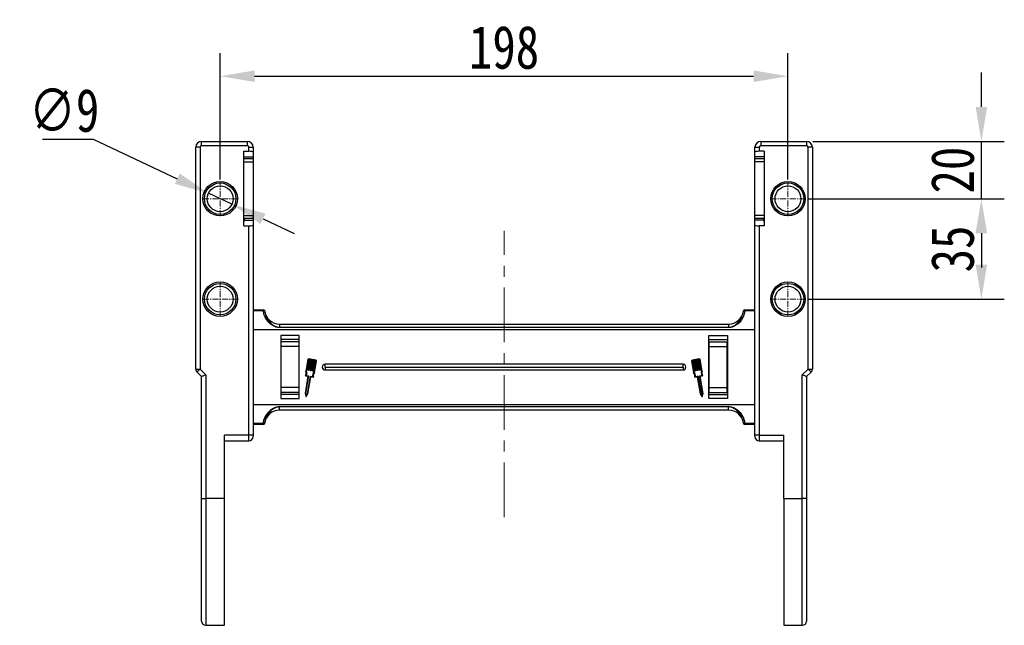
# Model space of a CAD drawing. Header units: millimetres. Extents: x -976 to 1106, y 28 to 1486.
# Tile 5 of 51: x -696 to -352, y 805 to 1016. Entities that reach past the tile are written whole.
import ezdxf

# ---------------------------------------------------------------- set-up
doc = ezdxf.new("R2010")
doc.units = ezdxf.units.MM
doc.linetypes.add('CENTER', pattern=[0.6, 0.375, -0.075, 0.075, -0.075])
doc.linetypes.add('CENTERX2', pattern=[20.32, 12.7, -2.54, 2.54, -2.54])
doc.styles.get("Standard").update_dxf_attribs({"font": '仿宋_GB2312.ttf', "width": 0.8})
doc.dimstyles.new('ISO-60.1', dxfattribs={"dimtxt": 15, "dimasz": 12, "dimexe": 8, "dimexo": 0.625, "dimgap": 2.5, "dimtad": 1, "dimdsep": 46, "dimtxsty": 'Standard', "dimcen": 2.5, "dimadec": 0, "dimazin": 0, "dimtfac": 1, "dimtmove": 0, "dimatfit": 3, "dimfxl": 0, "dimarcsym": 0})
doc.dimstyles.new('副本 ISO-60.1', dxfattribs={"dimtxt": 15, "dimasz": 12, "dimexe": 8, "dimexo": 0.625, "dimgap": 2.5, "dimtad": 1, "dimtoh": 1, "dimdsep": 46, "dimtxsty": 'Standard', "dimcen": 2.5, "dimadec": 0, "dimazin": 0, "dimtfac": 1, "dimtmove": 0, "dimatfit": 3, "dimfxl": 0, "dimarcsym": 0})

# ---------------------------------------------------------------- blocks, each defined once
blk = doc.blocks.new('*D3654')
at = {"color": 0, "lineweight": -2}
for p, q in [((-625.79, 960.43), (-625.79, 1004.48)), ((-427.79, 960.43), (-427.79, 1004.48)), ((-613.79, 996.48), (-439.79, 996.48))]:
    blk.add_line(p, q, dxfattribs=at)
at = {"color": 0, "lineweight": 9}
for points in [[(-613.79, 998.48), (-613.79, 994.48), (-625.79, 996.48)], [(-439.79, 998.48), (-439.79, 994.48), (-427.79, 996.48)]]:
    blk.add_solid(points, dxfattribs=at)
at = {"layer": 'Defpoints', "color": 0, "lineweight": 9}
for p in [(-427.79, 996.48), (-625.79, 959.8), (-427.79, 959.8)]:
    blk.add_point(p, dxfattribs=at)
at = {"color": 0, "lineweight": 9, "insert": (-526.79, 1006.48), "char_height": 15, "attachment_point": 5}
blk.add_mtext('198', dxfattribs=at)
blk = doc.blocks.new('*D3636')
at = {"color": 0, "lineweight": -2}
for p, q in [((-687.79, 974.5), (-670.09, 974.5)), ((-670.09, 974.5), (-640.73, 960.75)), ((-621.72, 951.84), (-629.87, 955.66)), ((-610.85, 946.75), (-599.98, 941.66))]:
    blk.add_line(p, q, dxfattribs=at)
at = {"color": 0, "lineweight": 9}
for points in [[(-639.88, 962.56), (-641.58, 958.94), (-629.87, 955.66)], [(-610, 948.57), (-611.7, 944.94), (-621.72, 951.84)]]:
    blk.add_solid(points, dxfattribs=at)
at = {"layer": 'Defpoints', "color": 0, "lineweight": 9}
for p in [(-629.87, 955.66), (-621.72, 951.84)]:
    blk.add_point(p, dxfattribs=at)
at = {"color": 0, "lineweight": 9, "insert": (-680.19, 984.5), "char_height": 15, "attachment_point": 5}
blk.add_mtext('∅9', dxfattribs=at)
blk = doc.blocks.new('*D3637')
at = {"color": 0, "lineweight": -2}
for p, q in [((-420.57, 953.75), (-352.35, 953.75)), ((-360.35, 941.75), (-360.35, 930.75)), ((-420.57, 918.75), (-352.35, 918.75))]:
    blk.add_line(p, q, dxfattribs=at)
at = {"color": 0, "lineweight": 9}
for points in [[(-362.35, 941.75), (-358.35, 941.75), (-360.35, 953.75)], [(-362.35, 930.75), (-358.35, 930.75), (-360.35, 918.75)]]:
    blk.add_solid(points, dxfattribs=at)
at = {"layer": 'Defpoints', "color": 0, "lineweight": 9}
for p in [(-421.19, 953.75), (-421.19, 918.75), (-360.35, 918.75)]:
    blk.add_point(p, dxfattribs=at)
at = {"color": 0, "lineweight": 9, "insert": (-370.35, 936.25), "char_height": 15, "attachment_point": 5, "rotation": 90}
blk.add_mtext('35', dxfattribs=at)
blk = doc.blocks.new('*D3638')
at = {"color": 0, "lineweight": -2}
for p, q in [((-360.35, 985.75), (-360.35, 997.75)), ((-419.17, 973.75), (-352.35, 973.75)), ((-360.35, 953.75), (-360.35, 973.75)), ((-420.57, 953.75), (-352.35, 953.75)), ((-360.35, 941.75), (-360.35, 929.75))]:
    blk.add_line(p, q, dxfattribs=at)
at = {"color": 0, "lineweight": 9}
for points in [[(-362.35, 985.75), (-358.35, 985.75), (-360.35, 973.75)], [(-362.35, 941.75), (-358.35, 941.75), (-360.35, 953.75)]]:
    blk.add_solid(points, dxfattribs=at)
at = {"layer": 'Defpoints', "color": 0, "lineweight": 9}
for p in [(-419.79, 973.75), (-360.35, 973.75), (-421.19, 953.75)]:
    blk.add_point(p, dxfattribs=at)
at = {"color": 0, "lineweight": 9, "insert": (-370.35, 963.75), "char_height": 15, "attachment_point": 5, "rotation": 90}
blk.add_mtext('20', dxfattribs=at)

msp = doc.modelspace()

# ---------------------------------------------------------------- linework, layer by layer
at = {"color": 7, "linetype": 'Continuous', "lineweight": 25}
for p, q in [((-632.791, 971.753), (-634.291, 971.753)), ((-634.291, 894.374), (-634.291, 971.753)), ((-632.791, 971.753), (-632.791, 894.374)), ((-632.291, 972.253), (-632.291, 973.753)), ((-632.291, 973.753), (-616.291, 973.753)), ((-616.291, 972.253), (-632.291, 972.253)), ((-616.291, 972.253), (-616.291, 973.753)), ((-615.791, 970.299), (-615.791, 971.753)), ((-615.791, 971.753), (-614.291, 971.753)), ((-614.291, 971.753), (-614.291, 970.034)), ((-439.291, 971.753), (-437.791, 971.753)), ((-439.291, 970.034), (-439.291, 971.753)), ((-437.791, 971.753), (-437.791, 970.299)), ((-437.291, 973.753), (-421.291, 973.753)), ((-437.291, 973.753), (-437.291, 972.253)), ((-421.291, 972.253), (-437.291, 972.253)), ((-421.291, 973.753), (-421.291, 972.253)), ((-420.791, 894.374), (-420.791, 971.753)), ((-419.291, 971.753), (-420.791, 971.753)), ((-419.291, 971.753), (-419.291, 894.374)), ((-617.491, 970.299), (-615.791, 970.299)), ((-617.491, 944.299), (-617.491, 970.299)), ((-617.491, 968.331), (-614.291, 968.331)), ((-614.291, 970.034), (-614.291, 968.331)), ((-614.291, 968.331), (-614.291, 967.622)), ((-439.291, 968.331), (-439.291, 970.034)), ((-436.091, 968.331), (-439.291, 968.331)), ((-439.291, 967.637), (-439.291, 968.331)), ((-436.091, 970.299), (-437.791, 970.299)), ((-436.091, 970.299), (-436.091, 944.299)), ((-614.291, 967.637), (-617.491, 967.637)), ((-617.491, 966.637), (-614.291, 966.637)), ((-614.291, 967.637), (-614.291, 966.637)), ((-614.291, 966.637), (-614.291, 947.961)), ((-436.091, 967.637), (-439.291, 967.637)), ((-439.291, 966.637), (-439.291, 967.637)), ((-436.091, 966.637), (-439.291, 966.637)), ((-439.291, 947.961), (-439.291, 966.637)), ((-617.491, 947.961), (-614.291, 947.961)), ((-614.291, 947.961), (-614.291, 946.961)), ((-436.091, 947.961), (-439.291, 947.961)), ((-439.291, 946.961), (-439.291, 947.961)), ((-617.491, 946.961), (-614.291, 946.961)), ((-617.491, 946.062), (-617.291, 946.062)), ((-617.491, 944.299), (-615.791, 944.299)), ((-617.291, 946.267), (-617.291, 946.961)), ((-617.291, 946.062), (-617.291, 946.267)), ((-617.291, 946.267), (-614.291, 946.267)), ((-615.791, 871.384), (-615.791, 944.299)), ((-614.291, 946.976), (-614.291, 946.267)), ((-614.291, 946.267), (-614.291, 944.563)), ((-614.291, 944.563), (-614.291, 871.384)), ((-439.291, 946.961), (-436.091, 946.961)), ((-439.291, 946.267), (-439.291, 946.961)), ((-436.291, 946.267), (-439.291, 946.267)), ((-439.291, 944.563), (-439.291, 946.267)), ((-439.291, 871.384), (-439.291, 944.563)), ((-437.791, 944.299), (-437.791, 871.384)), ((-436.091, 944.299), (-437.791, 944.299)), ((-436.291, 946.976), (-436.291, 946.267)), ((-436.291, 946.267), (-436.291, 946.062)), ((-436.291, 946.062), (-436.091, 946.062)), ((-614.291, 915.072), (-610.755, 915.072)), ((-610.755, 914.677), (-614.291, 914.677)), ((-610.755, 914.677), (-610.755, 915.072)), ((-610.255, 914.633), (-610.259, 914.633)), ((-443.322, 914.633), (-443.326, 914.633)), ((-442.827, 915.072), (-439.291, 915.072)), ((-442.827, 915.072), (-442.827, 914.677)), ((-439.291, 914.677), (-442.827, 914.677)), ((-605.095, 910.072), (-605.095, 908.951)), ((-605.095, 910.072), (-526.791, 910.072)), ((-526.791, 910.072), (-448.487, 910.072)), ((-448.487, 910.072), (-448.487, 908.951)), ((-526.791, 908.072), (-614.291, 908.072)), ((-605.095, 908.951), (-605.095, 908.836)), ((-605.095, 908.951), (-526.791, 908.951)), ((-526.791, 908.836), (-605.095, 908.836)), ((-526.791, 908.951), (-448.487, 908.951)), ((-448.487, 908.836), (-526.791, 908.836)), ((-439.291, 908.072), (-526.791, 908.072)), ((-448.487, 908.951), (-448.487, 908.836)), ((-598.191, 906.072), (-604.691, 906.072)), ((-604.691, 906.072), (-604.691, 884.072)), ((-598.191, 904.629), (-604.691, 904.629)), ((-598.341, 903.925), (-604.461, 903.925)), ((-604.461, 902.234), (-604.461, 903.925)), ((-598.341, 903.925), (-598.341, 902.234)), ((-598.191, 884.072), (-598.191, 906.072)), ((-455.391, 884.072), (-455.391, 906.072)), ((-455.391, 906.072), (-448.891, 906.072)), ((-455.391, 904.629), (-448.891, 904.629)), ((-455.241, 903.925), (-449.121, 903.925)), ((-455.241, 902.234), (-455.241, 903.925)), ((-449.121, 903.925), (-449.121, 902.234)), ((-448.891, 906.072), (-448.891, 884.072)), ((-598.341, 902.234), (-604.461, 902.234)), ((-604.461, 887.91), (-604.461, 902.234)), ((-598.341, 902.234), (-598.341, 887.91)), ((-455.241, 902.234), (-449.121, 902.234)), ((-455.241, 887.91), (-455.241, 902.234)), ((-449.121, 902.234), (-449.121, 887.91)), ((-595.215, 897.676), (-595.896, 893.69)), ((-595.014, 897.642), (-595.684, 893.719)), ((-595.117, 894.014), (-594.494, 897.657)), ((-594.293, 897.622), (-594.916, 893.979)), ((-594.494, 897.657), (-594.896, 897.725)), ((-592.45, 897.514), (-594.862, 897.926)), ((-594.413, 893.893), (-593.791, 897.536)), ((-593.791, 897.536), (-594.293, 897.622)), ((-593.59, 897.502), (-594.212, 893.859)), ((-593.71, 893.773), (-593.087, 897.416)), ((-593.087, 897.416), (-593.59, 897.502)), ((-592.886, 897.382), (-593.509, 893.739)), ((-593.071, 893.272), (-592.401, 897.196)), ((-592.484, 897.313), (-592.886, 897.382)), ((-592.881, 893.175), (-592.2, 897.161)), ((-461.382, 897.161), (-460.701, 893.175)), ((-461.181, 897.196), (-460.511, 893.272)), ((-458.72, 897.926), (-461.132, 897.514)), ((-460.695, 897.382), (-461.097, 897.313)), ((-460.073, 893.739), (-460.695, 897.382)), ((-459.992, 897.502), (-460.494, 897.416)), ((-460.494, 897.416), (-459.872, 893.773)), ((-459.37, 893.859), (-459.992, 897.502)), ((-459.288, 897.622), (-459.791, 897.536)), ((-459.791, 897.536), (-459.169, 893.893)), ((-458.666, 893.979), (-459.288, 897.622)), ((-458.685, 897.725), (-459.087, 897.657)), ((-459.087, 897.657), (-458.465, 894.014)), ((-457.897, 893.719), (-458.568, 897.642)), ((-457.686, 893.69), (-458.367, 897.676)), ((-634.291, 894.374), (-632.791, 894.374)), ((-632.291, 891.753), (-633.851, 893.314)), ((-632.791, 894.374), (-630.791, 892.374)), ((-594.974, 893.938), (-595.075, 893.955)), ((-594.271, 893.817), (-594.371, 893.835)), ((-593.567, 893.697), (-593.668, 893.714)), ((-526.791, 896.072), (-589.191, 896.072)), ((-589.191, 895.072), (-589.191, 896.072)), ((-589.191, 895.072), (-526.791, 895.072)), ((-589.191, 895.072), (-589.191, 894.072)), ((-589.191, 894.072), (-526.791, 894.072)), ((-464.391, 896.072), (-526.791, 896.072)), ((-526.791, 895.072), (-464.391, 895.072)), ((-526.791, 894.072), (-464.391, 894.072)), ((-464.391, 895.072), (-464.391, 896.072)), ((-464.391, 895.072), (-464.391, 894.072)), ((-459.914, 893.714), (-460.014, 893.697)), ((-459.21, 893.835), (-459.311, 893.817)), ((-458.507, 893.955), (-458.607, 893.938)), ((-422.791, 892.374), (-420.791, 894.374)), ((-419.73, 893.314), (-421.291, 891.753)), ((-420.791, 894.374), (-419.291, 894.374)), ((-632.291, 849.299), (-632.291, 891.753)), ((-630.791, 892.374), (-630.791, 849.299)), ((-595.175, 891.857), (-596.19, 885.912)), ((-594.948, 891.974), (-595.982, 885.919)), ((-595.952, 891.99), (-595.175, 891.857)), ((-595.766, 892.165), (-594.99, 892.033)), ((-595.379, 885.816), (-594.345, 891.871)), ((-595.185, 885.741), (-594.178, 891.635)), ((-594.286, 891.912), (-593.509, 891.78)), ((-594.119, 891.677), (-593.392, 891.553)), ((-460.19, 891.553), (-459.462, 891.677)), ((-460.073, 891.78), (-459.296, 891.912)), ((-459.403, 891.635), (-458.397, 885.741)), ((-459.237, 891.871), (-458.203, 885.816)), ((-457.6, 885.919), (-458.634, 891.974)), ((-458.592, 892.033), (-457.815, 892.165)), ((-458.407, 891.857), (-457.629, 891.99)), ((-457.392, 885.912), (-458.407, 891.857)), ((-422.791, 849.299), (-422.791, 892.374)), ((-421.291, 891.753), (-421.291, 849.299)), ((-598.341, 887.91), (-604.461, 887.91)), ((-604.461, 886.219), (-604.461, 887.91)), ((-598.341, 886.219), (-604.461, 886.219)), ((-598.341, 887.91), (-598.341, 886.219)), ((-596.19, 885.912), (-595.945, 884.877)), ((-595.982, 885.919), (-595.802, 885.158)), ((-457.78, 885.158), (-457.6, 885.919)), ((-457.637, 884.877), (-457.392, 885.912)), ((-455.241, 887.91), (-449.121, 887.91)), ((-455.241, 886.219), (-455.241, 887.91)), ((-455.241, 886.219), (-449.121, 886.219)), ((-449.121, 887.91), (-449.121, 886.219)), ((-598.191, 885.515), (-604.691, 885.515)), ((-598.191, 885.515), (-604.691, 885.515)), ((-604.691, 884.072), (-598.191, 884.072)), ((-595.802, 885.158), (-595.379, 885.816)), ((-595.76, 884.846), (-595.185, 885.741)), ((-458.397, 885.741), (-457.822, 884.846)), ((-458.203, 885.816), (-457.78, 885.158)), ((-455.391, 885.515), (-448.891, 885.515)), ((-455.391, 885.515), (-448.891, 885.515)), ((-448.891, 884.072), (-455.391, 884.072)), ((-614.291, 882.072), (-526.791, 882.072)), ((-605.095, 881.308), (-526.791, 881.308)), ((-605.095, 881.308), (-605.095, 881.193)), ((-605.095, 880.072), (-605.095, 881.193)), ((-526.791, 881.193), (-605.095, 881.193)), ((-526.791, 880.072), (-605.095, 880.072)), ((-526.791, 882.072), (-439.291, 882.072)), ((-526.791, 881.308), (-448.487, 881.308)), ((-448.487, 881.193), (-526.791, 881.193)), ((-448.487, 880.072), (-526.791, 880.072)), ((-448.487, 881.308), (-448.487, 881.193)), ((-448.487, 880.072), (-448.487, 881.193)), ((-614.291, 875.467), (-610.755, 875.467)), ((-610.755, 875.072), (-614.291, 875.072)), ((-610.755, 875.072), (-610.755, 875.467)), ((-610.259, 875.511), (-610.255, 875.511)), ((-443.326, 875.511), (-443.322, 875.511)), ((-442.827, 875.467), (-439.291, 875.467)), ((-442.827, 875.467), (-442.827, 875.072)), ((-439.291, 875.072), (-442.827, 875.072)), ((-615.791, 871.384), (-624.291, 871.384)), ((-624.291, 849.299), (-624.291, 871.384)), ((-624.291, 869.384), (-615.791, 869.384)), ((-614.291, 871.384), (-615.791, 871.384)), ((-614.291, 871.384), (-614.291, 870.884)), ((-437.791, 871.384), (-439.291, 871.384)), ((-439.291, 870.884), (-439.291, 871.384)), ((-437.791, 871.384), (-429.291, 871.384)), ((-437.791, 869.384), (-429.291, 869.384)), ((-429.291, 849.299), (-429.291, 871.384)), ((-632.291, 849.299), (-630.791, 849.299)), ((-632.291, 806.535), (-632.291, 849.299)), ((-624.291, 849.299), (-630.791, 849.299)), ((-624.291, 805.035), (-624.291, 849.299)), ((-429.291, 849.299), (-422.791, 849.299)), ((-429.291, 849.299), (-429.291, 805.035)), ((-421.291, 849.299), (-422.791, 849.299)), ((-421.291, 849.299), (-421.291, 806.535)), ((-630.791, 805.035), (-624.291, 805.035)), ((-429.291, 805.035), (-422.791, 805.035))]:
    msp.add_line(p, q, dxfattribs=at)
at = {"color": 1, "linetype": 'CENTER', "lineweight": 9, "ltscale": 5.588}
for p, q in [((-625.791, 947.703), (-625.791, 959.803)), ((-427.791, 947.703), (-427.791, 959.803)), ((-631.841, 953.753), (-619.741, 953.753)), ((-433.841, 953.753), (-421.741, 953.753)), ((-625.791, 912.703), (-625.791, 924.803)), ((-427.791, 912.703), (-427.791, 924.803)), ((-631.841, 918.753), (-619.741, 918.753)), ((-433.841, 918.753), (-421.741, 918.753))]:
    msp.add_line(p, q, dxfattribs=at)
at = {"color": 1, "linetype": 'CENTERX2', "lineweight": 13, "ltscale": 1.5}
msp.add_line((-526.791, 842.765), (-526.791, 942.525), dxfattribs=at)
at = {"color": 8, "linetype": 'Continuous', "lineweight": 25}
for p, q in [((-615.791, 869.384), (-615.791, 871.384)), ((-437.791, 871.384), (-437.791, 869.384)), ((-630.791, 849.299), (-630.791, 805.035)), ((-422.791, 805.035), (-422.791, 849.299))]:
    msp.add_line(p, q, dxfattribs=at)
at = {"color": 7, "linetype": 'Continuous', "lineweight": 25, "flags": 128}
for points in [[(-632.791, 894.374), (-632.998, 894.167), (-633.197, 893.968), (-633.38, 893.785), (-633.541, 893.624), (-633.673, 893.492), (-633.771, 893.394), (-633.831, 893.334), (-633.851, 893.314)], [(-419.73, 893.314), (-419.751, 893.334), (-419.811, 893.394), (-419.909, 893.492), (-420.041, 893.624), (-420.202, 893.785), (-420.385, 893.968), (-420.584, 894.167), (-420.791, 894.374)], [(-630.791, 892.374), (-631.083, 892.253), (-631.365, 892.137), (-631.624, 892.029), (-631.851, 891.935), (-632.038, 891.858), (-632.177, 891.8), (-632.262, 891.765), (-632.291, 891.753)], [(-421.291, 891.753), (-421.32, 891.765), (-421.405, 891.8), (-421.544, 891.858), (-421.73, 891.935), (-421.957, 892.029), (-422.217, 892.137), (-422.498, 892.253), (-422.791, 892.374)]]:
    msp.add_lwpolyline(points, dxfattribs=at)
at = {"color": 7, "linetype": 'Continuous', "lineweight": 25}
for centre, radius in [((-625.791, 953.753), 6), ((-625.791, 953.753), 5.5), ((-625.791, 953.753), 4.5), ((-427.791, 953.753), 6), ((-427.791, 953.753), 5.5), ((-427.791, 953.753), 4.5), ((-625.791, 918.753), 6), ((-625.791, 918.753), 5.5), ((-427.791, 918.753), 6), ((-427.791, 918.753), 5.5), ((-625.791, 918.753), 4.5), ((-427.791, 918.753), 4.5)]:
    msp.add_circle(centre, radius, dxfattribs=at)
for centre, radius, start, end in [((-632.291, 971.753), 2, 90, 180), ((-632.291, 971.753), 0.5, 90, 180), ((-616.291, 971.753), 2, 0, 90), ((-616.291, 971.753), 0.5, 0, 90), ((-437.291, 971.753), 2, 90, 180), ((-437.291, 971.753), 0.5, 90, 180), ((-421.291, 971.753), 2, 0, 90), ((-421.291, 971.753), 0.5, 0, 90), ((-610.755, 914.573), 0.499, 6.96854, 89.94951), ((-610.57, 913.944), 0.756, 65.78916, 104.16632), ((-610.752, 914.572), 0.5, 7.05413, 90), ((-605.095, 915.272), 5.2, 187.05413, 270), ((-448.487, 915.272), 5.2, 270, 352.94587), ((-442.83, 914.572), 0.5, 90, 172.94587), ((-442.827, 914.573), 0.499, 90.05078, 173.03074), ((-443.012, 913.943), 0.756, 75.83414, 114.2103), ((-594.914, 897.625), 0.306, 80.30687, 170.30687), ((-594.914, 897.625), 0.102, 80.30687, 170.30687), ((-592.501, 897.213), 0.102, 350.30687, 80.30687), ((-592.501, 897.213), 0.306, 350.30687, 80.30687), ((-461.08, 897.213), 0.306, 99.69313, 189.69313), ((-461.08, 897.213), 0.102, 99.69313, 189.69313), ((-458.668, 897.625), 0.306, 9.69313, 99.69313), ((-458.668, 897.625), 0.102, 9.69313, 99.69313), ((-632.791, 894.374), 1.5, 180, 225), ((-597.256, 893.023), 1.515, 324.79186, 26.12453), ((-597.256, 893.023), 1.719, 330.07022, 23.86617), ((-595.066, 894.005), 0.051, 170.30687, 260.30687), ((-594.966, 893.988), 0.051, 260.30687, 350.30687), ((-594.363, 893.885), 0.051, 170.30687, 260.30687), ((-594.262, 893.868), 0.051, 260.30687, 350.30687), ((-593.659, 893.765), 0.051, 170.30687, 260.30687), ((-593.559, 893.747), 0.051, 260.30687, 350.30687), ((-591.819, 892.094), 1.719, 136.74758, 190.54353), ((-591.819, 892.094), 1.515, 134.48921, 195.82188), ((-589.191, 895.072), 1, 90, 270), ((-464.391, 895.072), 1, 270, 90), ((-461.763, 892.094), 1.515, 344.17812, 45.51079), ((-461.763, 892.094), 1.719, 349.45647, 43.25242), ((-460.023, 893.747), 0.051, 189.69313, 279.69313), ((-459.922, 893.765), 0.051, 279.69313, 9.69313), ((-459.319, 893.868), 0.051, 189.69313, 279.69313), ((-459.219, 893.885), 0.051, 279.69313, 9.69313), ((-458.616, 893.988), 0.051, 189.69313, 279.69313), ((-458.515, 894.005), 0.051, 279.69313, 9.69313), ((-456.325, 893.023), 1.719, 156.13383, 209.92978), ((-456.325, 893.023), 1.515, 153.87547, 215.20814), ((-420.791, 894.374), 1.5, 315, 0), ((-595.935, 892.091), 0.102, 144.79186, 260.30687), ((-594.998, 891.982), 0.051, 350.30687, 80.30687), ((-594.295, 891.862), 0.051, 80.30687, 170.30687), ((-594.128, 891.627), 0.051, 80.30687, 170.30687), ((-593.375, 891.653), 0.102, 260.30687, 15.82188), ((-460.207, 891.653), 0.102, 164.17812, 279.69313), ((-459.454, 891.627), 0.051, 9.69313, 99.69313), ((-459.287, 891.862), 0.051, 9.69313, 99.69313), ((-458.584, 891.982), 0.051, 99.69313, 189.69313), ((-457.647, 892.091), 0.102, 279.69313, 35.20814), ((-595.846, 884.901), 0.102, 193.32833, 327.28541), ((-457.736, 884.901), 0.102, 212.71459, 346.67167), ((-605.095, 874.872), 5.2, 90, 172.94587), ((-448.487, 874.872), 5.2, 7.05413, 90), ((-610.57, 876.2), 0.756, 255.83434, 294.2119), ((-610.755, 875.571), 0.499, 270.04968, 353.03276), ((-610.752, 875.572), 0.5, 270, 352.94587), ((-442.83, 875.572), 0.5, 187.05413, 270), ((-443.012, 876.2), 0.756, 245.78864, 284.1652), ((-442.827, 875.571), 0.499, 186.96796, 269.95003), ((-615.791, 870.884), 1.5, 270, 0), ((-437.791, 870.884), 1.5, 180, 270), ((-630.791, 806.535), 1.5, 180, 270), ((-422.791, 806.535), 1.5, 270, 0)]:
    msp.add_arc(centre, radius, start, end, dxfattribs=at)
for centre, start_param, end_param in [((-615.791, 970.034), 3.1415927, 4.712389), ((-437.791, 970.034), 4.712389, 6.2831853), ((-615.791, 944.563), 1.5707963, 3.1415927), ((-437.791, 944.563), 0, 1.5707963)]:
    msp.add_ellipse(centre, major_axis=(-1.5, 0), ratio=0.176327, start_param=start_param, end_param=end_param, dxfattribs=at)
for points, knots in [([(-605.095, 908.836), (-605.517, 908.879), (-606.254, 908.955), (-607.22, 909.386), (-608.296, 910.055), (-609.259, 911.002), (-610.008, 912.173), (-610.521, 913.322), (-610.67, 914.184), (-610.755, 914.677)], [0, 0, 0, 0, 0.1421172, 0.2478143, 0.3536495, 0.5713339, 0.6999123, 0.8285029, 1, 1, 1, 1]), ([(-610.259, 914.633), (-610.186, 914.182), (-610.002, 913.052), (-609.206, 911.456), (-608.115, 910.25), (-607.123, 909.554), (-606.215, 909.087), (-605.503, 909), (-605.095, 908.951)], [0, 0, 0, 0, 0.1685695, 0.4225625, 0.6411057, 0.7485673, 0.8558275, 1, 1, 1, 1]), ([(-442.827, 914.677), (-442.912, 914.184), (-443.061, 913.322), (-443.573, 912.173), (-444.322, 911.002), (-445.285, 910.055), (-446.362, 909.386), (-447.327, 908.955), (-448.064, 908.879), (-448.487, 908.836)], [0, 0, 0, 0, 0.1714971, 0.3000881, 0.4286658, 0.6463505, 0.7521857, 0.8578824, 1, 1, 1, 1]), ([(-448.487, 908.951), (-448.078, 909), (-447.37, 909.086), (-446.462, 909.552), (-445.469, 910.246), (-444.371, 911.455), (-443.625, 913), (-443.379, 914.123), (-443.329, 914.575), (-443.322, 914.633)], [0, 0, 0, 0, 0.1441622, 0.2498551, 0.3588577, 0.5773847, 0.8313586, 0.9783868, 1, 1, 1, 1]), ([(-610.755, 875.467), (-610.67, 875.96), (-610.521, 876.822), (-610.008, 877.971), (-609.259, 879.142), (-608.296, 880.089), (-607.22, 880.758), (-606.254, 881.189), (-605.517, 881.265), (-605.095, 881.308)], [0, 0, 0, 0, 0.1714975, 0.3000881, 0.4286661, 0.6463508, 0.7521857, 0.8578828, 1, 1, 1, 1]), ([(-605.095, 881.193), (-605.503, 881.144), (-606.215, 881.057), (-607.124, 880.59), (-608.115, 879.894), (-609.211, 878.689), (-609.956, 877.144), (-610.202, 876.021), (-610.253, 875.569), (-610.259, 875.511)], [0, 0, 0, 0, 0.1441603, 0.2514117, 0.358864, 0.5773895, 0.8313607, 0.9783874, 1, 1, 1, 1]), ([(-448.487, 881.308), (-448.064, 881.265), (-447.327, 881.189), (-446.362, 880.758), (-445.285, 880.089), (-444.322, 879.142), (-443.573, 877.971), (-443.061, 876.822), (-442.912, 875.96), (-442.827, 875.467)], [0, 0, 0, 0, 0.1421176, 0.2478143, 0.3536493, 0.5713341, 0.6999116, 0.8285026, 1, 1, 1, 1]), ([(-443.322, 875.511), (-443.396, 875.962), (-443.579, 877.092), (-444.376, 878.688), (-445.463, 879.891), (-446.455, 880.587), (-447.362, 881.057), (-448.078, 881.144), (-448.487, 881.193)], [0, 0, 0, 0, 0.1685713, 0.422567, 0.6411137, 0.747023, 0.8558253, 1, 1, 1, 1])]:
    msp.add_open_spline(points, degree=3, knots=knots, dxfattribs=at)

# ---------------------------------------------------------------- dimensions: what is measured, and where the dimension line sits
at = {"color": 5, "lineweight": 9}
dim = msp.add_linear_dim(base=(-427.791, 996.476), p1=(-625.791, 959.803), p2=(-427.791, 959.803), dimstyle='ISO-60.1', dxfattribs=at)
dim.commit()
dim.dimension.update_dxf_attribs({"geometry": '*D3654', "text_midpoint": (-526.791, 1006.476)})
for base, p2, picture, middle in [((-360.353, 973.753), (-419.791, 973.753), '*D3638', (-370.353, 963.753)), ((-360.353, 918.753), (-421.191, 918.753), '*D3637', (-370.353, 936.253))]:
    dim = msp.add_linear_dim(base=base, p1=(-421.191, 953.753), p2=p2, angle=90, dimstyle='ISO-60.1', dxfattribs=at)
    dim.commit()
    dim.dimension.update_dxf_attribs({"geometry": picture, "text_midpoint": middle})
dim = msp.add_diameter_dim_2p(p1=(-621.716, 951.844), p2=(-629.866, 955.662), dimstyle='副本 ISO-60.1', dxfattribs=at)
dim.commit()
dim.dimension.update_dxf_attribs({"geometry": '*D3636', "text_midpoint": (-680.188, 974.501), "dimtype": 163})

doc.saveas('drawing.dxf')
